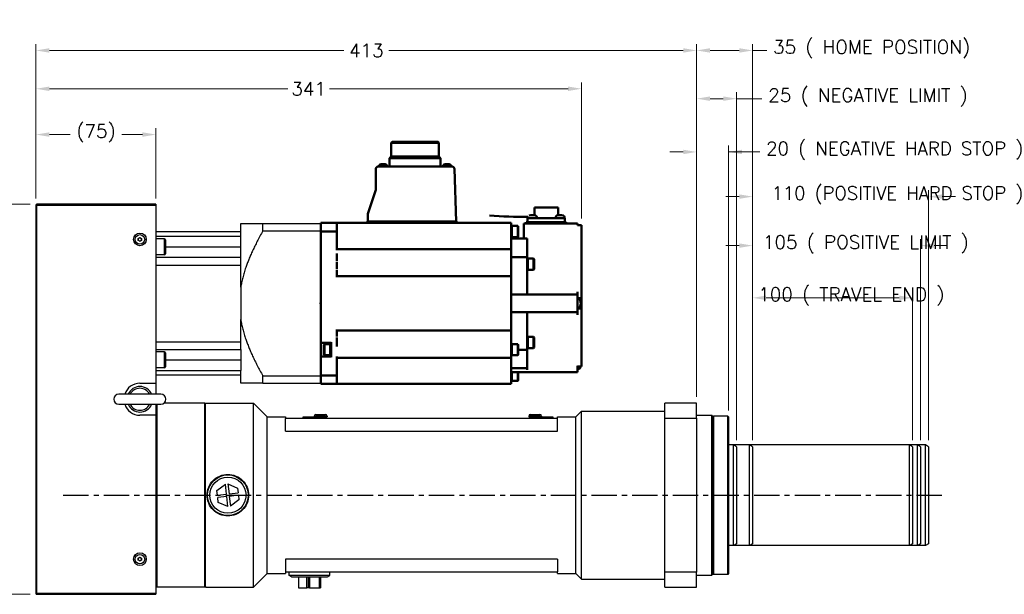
# Model space of a CAD drawing. Extents: x 20593 to 22277, y -7827 to -6639.
# Tile 3 of 19: x 20942 to 21558, y -7462 to -7102. Entities that reach past the tile are written whole.
import ezdxf

# ---------------------------------------------------------------- set-up
doc = ezdxf.new("R2010")
doc.units = 0
doc.header["$LTSCALE"] = 25.4
doc.linetypes.add('CENTER', pattern=[2, 1.25, -0.25, 0.25, -0.25])
doc.layers.get('0').update_dxf_attribs({"linetype": 'CONTINUOUS'})
doc.layers.get('Defpoints').update_dxf_attribs({"linetype": 'CONTINUOUS'})
for name, color, linetype, lineweight in [('2d ConnectionPoints', 7, 'CONTINUOUS', 50), ('AM_0', 7, 'CONTINUOUS', 50), ('ATA-DIM', 252, 'CONTINUOUS', 25)]:
    doc.layers.add(name, color=color, linetype=linetype, lineweight=lineweight)
doc.layers.add('ATA-CENTER', color=133, linetype='CENTER')
doc.layers.add('ATA-TEXT', color=7, linetype='CONTINUOUS')
doc.styles.get("Standard").update_dxf_attribs({"font": 'simplex.shx'})
doc.styles.add('주 문자 (ISO)', font='arial.ttf')
doc.dimstyles.new('ata_A1', dxfattribs={"dimtxt": 4.2, "dimasz": 4.2, "dimexe": 2, "dimexo": 2, "dimgap": 2, "dimtad": 0, "dimtih": 1, "dimtoh": 1, "dimdec": 6, "dimdsep": 46, "dimtxsty": 'Standard', "dimcen": 0, "dimclrd": 252, "dimclre": 252, "dimclrt": 4, "dimadec": 6, "dimazin": 2, "dimtfac": 1, "dimtdec": 6, "dimtofl": 0, "dimtmove": 0, "dimatfit": 3, "dimfxl": 0, "dimtolj": 1, "dimtzin": 0, "dimlwd": 0, "dimlwe": 0, "dimarcsym": 0})

# ---------------------------------------------------------------- blocks, each defined once
blk = doc.blocks.new('*D10868')
at = {"layer": 'ATA-DIM', "color": 252, "lineweight": 0}
for p, q in [((21392.22, -7243.43), (21383.82, -7243.43)), ((21400.62, -7365.21), (21400.62, -7239.43)), ((21505.62, -7365.21), (21505.62, -7239.43)), ((21514.02, -7243.43), (21522.42, -7243.43))]:
    blk.add_line(p, q, dxfattribs=at)
at = {"layer": 'ATA-DIM', "color": 252}
for points in [[(21392.22, -7244.83), (21392.22, -7242.03), (21400.62, -7243.43)], [(21514.02, -7242.03), (21514.02, -7244.83), (21505.62, -7243.43)]]:
    blk.add_solid(points, dxfattribs=at)
at = {"layer": 'Defpoints', "color": 0}
for p in [(21505.62, -7243.43), (21400.62, -7369.21), (21505.62, -7369.21)]:
    blk.add_point(p, dxfattribs=at)
at = {"layer": 'ATA-DIM', "color": 4, "ltscale": 0.2, "insert": (21407.07, -7237.04), "char_height": 8.4, "attachment_point": 1}
blk.add_mtext('\\A1;105 ( POSITIVE LIMIT )', dxfattribs=at)
blk = doc.blocks.new('*D10866')
at = {"layer": 'ATA-DIM', "color": 252, "lineweight": 0}
for p, q in [((21400.62, -7365.21), (21400.62, -7208.78)), ((21510.62, -7365.21), (21510.62, -7208.78)), ((21392.22, -7212.78), (21383.82, -7212.78)), ((21519.02, -7212.78), (21527.42, -7212.78))]:
    blk.add_line(p, q, dxfattribs=at)
at = {"layer": 'ATA-DIM', "color": 252}
for points in [[(21392.22, -7214.18), (21392.22, -7211.38), (21400.62, -7212.78)], [(21519.02, -7211.38), (21519.02, -7214.18), (21510.62, -7212.78)]]:
    blk.add_solid(points, dxfattribs=at)
at = {"layer": 'Defpoints', "color": 0}
for p in [(21510.62, -7212.78), (21400.62, -7369.21), (21510.62, -7369.21)]:
    blk.add_point(p, dxfattribs=at)
at = {"layer": 'ATA-DIM', "color": 4, "ltscale": 0.2, "insert": (21412.44, -7206.39), "char_height": 8.4, "attachment_point": 1}
blk.add_mtext('\\A1;110 (POSITIVE HARD STOP )', dxfattribs=at)
blk = doc.blocks.new('*D10865')
at = {"layer": 'ATA-DIM', "color": 252, "lineweight": 0}
for p, q in [((21400.62, -7365.21), (21400.62, -7272.08)), ((21500.62, -7365.21), (21500.62, -7272.08)), ((21409.02, -7276.08), (21492.22, -7276.08))]:
    blk.add_line(p, q, dxfattribs=at)
at = {"layer": 'ATA-DIM', "color": 252}
for points in [[(21409.02, -7274.68), (21409.02, -7277.48), (21400.62, -7276.08)], [(21492.22, -7277.48), (21492.22, -7274.68), (21500.62, -7276.08)]]:
    blk.add_solid(points, dxfattribs=at)
at = {"layer": 'Defpoints', "color": 0}
for p in [(21500.62, -7276.08), (21400.62, -7369.21), (21500.62, -7369.21)]:
    blk.add_point(p, dxfattribs=at)
at = {"layer": 'ATA-DIM', "color": 4, "ltscale": 0.2, "insert": (21386.86, -7269.69), "char_height": 8.4, "attachment_point": 1}
blk.add_mtext('\\A1;   100 ( TRAVEL END )', dxfattribs=at)
blk = doc.blocks.new('*D10862')
at = {"layer": 'ATA-DIM', "color": 252, "lineweight": 0}
for p, q in [((21365.62, -7338.05), (21365.62, -7180.83)), ((21385.62, -7346.55), (21385.62, -7180.83)), ((21357.22, -7184.83), (21348.82, -7184.83)), ((21385.62, -7184.83), (21405.02, -7184.83)), ((21394.02, -7184.83), (21402.42, -7184.83))]:
    blk.add_line(p, q, dxfattribs=at)
at = {"layer": 'ATA-DIM', "color": 252}
for points in [[(21357.22, -7186.23), (21357.22, -7183.43), (21365.62, -7184.83)], [(21394.02, -7183.43), (21394.02, -7186.23), (21385.62, -7184.83)]]:
    blk.add_solid(points, dxfattribs=at)
at = {"layer": 'Defpoints', "color": 0}
for p in [(21385.62, -7184.83), (21365.62, -7342.05), (21385.62, -7350.55)]:
    blk.add_point(p, dxfattribs=at)
at = {"layer": 'ATA-DIM', "color": 4, "ltscale": 0.2, "insert": (21409.02, -7178.45), "char_height": 8.4, "attachment_point": 1}
blk.add_mtext('\\A1;20 ( NEGATIVE HARD STOP )', dxfattribs=at)
blk = doc.blocks.new('*D10867')
at = {"layer": 'ATA-DIM', "color": 252, "lineweight": 0}
for p, q in [((20949.12, -7217.55), (20881.12, -7217.55)), ((20885.12, -7225.95), (20885.12, -7329.17)), ((20885.12, -7453.15), (20885.12, -7349.94)), ((20949.12, -7461.55), (20881.12, -7461.55))]:
    blk.add_line(p, q, dxfattribs=at)
at = {"layer": 'ATA-DIM', "color": 252}
for points in [[(20886.52, -7225.95), (20883.72, -7225.95), (20885.12, -7217.55)], [(20883.72, -7453.15), (20886.52, -7453.15), (20885.12, -7461.55)]]:
    blk.add_solid(points, dxfattribs=at)
at = {"layer": 'Defpoints', "color": 0}
for p in [(20953.12, -7217.55), (20885.12, -7461.55), (20953.12, -7461.55)]:
    blk.add_point(p, dxfattribs=at)
at = {"layer": 'ATA-DIM', "color": 4, "ltscale": 0.2, "insert": (20868.95, -7333.17), "char_height": 8.4, "attachment_point": 1}
blk.add_mtext('\\A1;(244)', dxfattribs=at)
blk = doc.blocks.new('*D10887')
at = {"layer": 'ATA-DIM', "color": 252, "lineweight": 0}
for p, q in [((20952.62, -7214.05), (20952.62, -7117.33)), ((21365.62, -7338.05), (21365.62, -7117.33)), ((20961.02, -7121.33), (21145.13, -7121.33)), ((21357.22, -7121.33), (21173.12, -7121.33))]:
    blk.add_line(p, q, dxfattribs=at)
at = {"layer": 'ATA-DIM', "color": 252}
for points in [[(20961.02, -7119.93), (20961.02, -7122.73), (20952.62, -7121.33)], [(21357.22, -7122.73), (21357.22, -7119.93), (21365.62, -7121.33)]]:
    blk.add_solid(points, dxfattribs=at)
at = {"layer": 'Defpoints', "color": 0}
for p in [(21365.62, -7121.33), (20952.62, -7218.05), (21365.62, -7342.05)]:
    blk.add_point(p, dxfattribs=at)
at = {"layer": 'ATA-DIM', "color": 4, "ltscale": 0.2, "insert": (21159.12, -7121.33), "char_height": 8.4, "attachment_point": 5}
blk.add_mtext('\\A1;413', dxfattribs=at)
blk = doc.blocks.new('*D10882')
at = {"layer": 'ATA-DIM', "color": 252, "lineweight": 0}
for p, q in [((20952.62, -7214.05), (20952.62, -7141.31)), ((21293.62, -7226.55), (21293.62, -7141.31)), ((20961.02, -7145.31), (21110.14, -7145.31)), ((21285.22, -7145.31), (21136.11, -7145.31))]:
    blk.add_line(p, q, dxfattribs=at)
at = {"layer": 'ATA-DIM', "color": 252}
for points in [[(20961.02, -7143.91), (20961.02, -7146.71), (20952.62, -7145.31)], [(21285.22, -7146.71), (21285.22, -7143.91), (21293.62, -7145.31)]]:
    blk.add_solid(points, dxfattribs=at)
at = {"layer": 'Defpoints', "color": 0}
for p in [(21293.62, -7145.31), (20952.62, -7218.05), (21293.62, -7230.55)]:
    blk.add_point(p, dxfattribs=at)
at = {"layer": 'ATA-DIM', "color": 4, "ltscale": 0.2, "insert": (21123.12, -7145.31), "char_height": 8.4, "attachment_point": 5}
blk.add_mtext('\\A1;341', dxfattribs=at)
blk = doc.blocks.new('*D10864')
at = {"layer": 'ATA-DIM', "color": 252, "lineweight": 0}
for p, q in [((21365.62, -7338.05), (21365.62, -7117.33)), ((21400.62, -7365.21), (21400.62, -7117.33)), ((21374.02, -7121.33), (21392.22, -7121.33)), ((21400.62, -7121.33), (21409.39, -7121.33))]:
    blk.add_line(p, q, dxfattribs=at)
at = {"layer": 'ATA-DIM', "color": 252}
for points in [[(21374.02, -7119.93), (21374.02, -7122.73), (21365.62, -7121.33)], [(21392.22, -7122.73), (21392.22, -7119.93), (21400.62, -7121.33)]]:
    blk.add_solid(points, dxfattribs=at)
at = {"layer": 'Defpoints', "color": 0}
for p in [(21400.62, -7121.33), (21365.62, -7342.05), (21400.62, -7369.21)]:
    blk.add_point(p, dxfattribs=at)
at = {"layer": 'ATA-DIM', "color": 4, "ltscale": 0.2, "insert": (21413.39, -7114.94), "char_height": 8.4, "attachment_point": 1}
blk.add_mtext('\\A1;35 ( HOME POSITION)', dxfattribs=at)
blk = doc.blocks.new('*D10863')
at = {"layer": 'ATA-DIM', "color": 252, "lineweight": 0}
for p, q in [((21365.62, -7338.05), (21365.62, -7147.51)), ((21390.62, -7365.21), (21390.62, -7147.51)), ((21374.02, -7151.51), (21382.22, -7151.51)), ((21390.62, -7151.51), (21406.38, -7151.51))]:
    blk.add_line(p, q, dxfattribs=at)
at = {"layer": 'ATA-DIM', "color": 252}
for points in [[(21374.02, -7150.11), (21374.02, -7152.91), (21365.62, -7151.51)], [(21382.22, -7152.91), (21382.22, -7150.11), (21390.62, -7151.51)]]:
    blk.add_solid(points, dxfattribs=at)
at = {"layer": 'Defpoints', "color": 0}
for p in [(21390.62, -7151.51), (21365.62, -7342.05), (21390.62, -7369.21)]:
    blk.add_point(p, dxfattribs=at)
at = {"layer": 'ATA-DIM', "color": 4, "ltscale": 0.2, "insert": (21410.38, -7145.13), "char_height": 8.4, "attachment_point": 1}
blk.add_mtext('\\A1;25 ( NEGATIVE LIMIT )', dxfattribs=at)
blk = doc.blocks.new('*D10860')
at = {"layer": 'ATA-DIM', "color": 252, "lineweight": 0}
for p, q in [((20952.62, -7214.05), (20952.62, -7169.95)), ((20961.02, -7173.95), (20973.94, -7173.95)), ((21019.22, -7173.95), (21006.3, -7173.95)), ((21027.62, -7214.05), (21027.62, -7169.95))]:
    blk.add_line(p, q, dxfattribs=at)
at = {"layer": 'ATA-DIM', "color": 252}
for points in [[(20961.02, -7172.55), (20961.02, -7175.35), (20952.62, -7173.95)], [(21019.22, -7175.35), (21019.22, -7172.55), (21027.62, -7173.95)]]:
    blk.add_solid(points, dxfattribs=at)
at = {"layer": 'Defpoints', "color": 0}
for p in [(21027.62, -7173.95), (20952.62, -7218.05), (21027.62, -7218.05)]:
    blk.add_point(p, dxfattribs=at)
at = {"layer": 'ATA-DIM', "color": 4, "ltscale": 0.2, "insert": (20977.94, -7167.56), "char_height": 8.4, "attachment_point": 1}
blk.add_mtext('\\A1;(75)', dxfattribs=at)

msp = doc.modelspace()

# ---------------------------------------------------------------- linework, layer by layer
for p, q in [((20952.624403, -7218.0545653), (20952.624403, -7461.0545653)), ((20953.124403, -7218.0545653), (20952.624403, -7218.0545653)), ((20953.124403, -7217.5545653), (20953.124403, -7218.0545653)), ((21027.624403, -7217.5545653), (20953.124403, -7217.5545653)), ((20953.124403, -7461.0545653), (20953.124403, -7218.0545653)), ((20953.124403, -7218.0545653), (21027.624403, -7218.0545653)), ((21027.624403, -7217.5545653), (21027.624403, -7218.0545653)), ((21027.624403, -7218.0545653), (21027.624403, -7329.5545653)), ((21080.624403, -7234.5545653), (21080.624403, -7229.5545653)), ((21080.624403, -7229.5545653), (21094.4695469, -7229.5545653)), ((21094.4695469, -7229.5545653), (21130.624403, -7229.5545653)), ((21094.4695469, -7234.2086725), (21094.4695469, -7229.5545653)), ((21130.624403, -7229.5545653), (21130.624403, -7234.2086725)), ((21130.624403, -7234.2086725), (21130.624403, -7229.5545653)), ((21027.624403, -7234.5545653), (21080.624403, -7234.5545653)), ((21080.624403, -7237.5023481), (21080.624403, -7234.5545653)), ((21094.4695469, -7234.2086725), (21130.624403, -7234.2086725)), ((21130.624403, -7245.8045653), (21130.624403, -7234.2086725)), ((21130.624403, -7234.2086725), (21130.624403, -7324.9004582)), ((21016.624403, -7238.977215), (21017.624403, -7238.3998648)), ((21016.624403, -7240.1319156), (21016.624403, -7238.977215)), ((21017.624403, -7240.7092659), (21016.624403, -7240.1319156)), ((21017.624403, -7238.3998648), (21018.624403, -7238.977215)), ((21018.624403, -7240.1319156), (21017.624403, -7240.7092659)), ((21018.624403, -7238.977215), (21018.624403, -7240.1319156)), ((21027.624403, -7237.5023481), (21080.624403, -7237.5023481)), ((21033.024403, -7239.1992263), (21027.624403, -7239.1992263)), ((21033.024403, -7249.1992263), (21033.024403, -7239.1992263)), ((21033.624403, -7239.7992263), (21033.624403, -7248.5992263)), ((21080.624403, -7250.6995653), (21080.624403, -7237.5023481)), ((21033.024403, -7249.1992263), (21027.624403, -7249.1992263)), ((21033.624403, -7244.1995653), (21080.624403, -7244.1995653)), ((21027.624403, -7250.6995653), (21080.624403, -7250.6995653)), ((21027.624403, -7255.5545653), (21080.624403, -7255.5545653)), ((21080.624403, -7255.5545653), (21080.624403, -7250.6995653)), ((21080.624403, -7269.5046897), (21080.624403, -7255.5545653)), ((21130.624403, -7324.9004582), (21130.624403, -7255.3045653)), ((21080.624403, -7269.5046897), (21080.624403, -7289.6044409)), ((21080.624403, -7303.5545653), (21080.624403, -7289.6044409)), ((21027.624403, -7303.5545653), (21080.624403, -7303.5545653)), ((21080.624403, -7308.4095653), (21080.624403, -7303.5545653)), ((21027.624403, -7308.4095653), (21080.624403, -7308.4095653)), ((21033.024403, -7309.9099044), (21027.624403, -7309.9099044)), ((21033.024403, -7319.9099044), (21033.024403, -7309.9099044)), ((21033.624403, -7310.5099044), (21033.624403, -7319.3099044)), ((21080.624403, -7308.4095653), (21080.624403, -7321.6067826)), ((21033.624403, -7314.9095653), (21080.624403, -7314.9095653)), ((21033.024403, -7319.9099044), (21027.624403, -7319.9099044)), ((21027.624403, -7321.6067826), (21080.624403, -7321.6067826)), ((21080.624403, -7324.5545653), (21080.624403, -7321.6067826)), ((21017.624403, -7329.5545653), (21027.624403, -7329.5545653)), ((21080.624403, -7324.5545653), (21027.624403, -7324.5545653)), ((21027.624403, -7329.5545653), (21027.624403, -7336.4045653)), ((21080.624403, -7329.5545653), (21080.624403, -7324.5545653)), ((21094.4695469, -7329.5545653), (21080.624403, -7329.5545653)), ((21094.4695469, -7324.9004582), (21130.624403, -7324.9004582)), ((21094.4695469, -7329.5545653), (21094.4695469, -7324.9004582)), ((21094.4695469, -7329.5545653), (21130.624403, -7329.5545653)), ((21130.624403, -7324.9004582), (21130.624403, -7329.5545653)), ((21130.624403, -7329.5545653), (21130.624403, -7324.9004582)), ((21030.774403, -7336.4045653), (21004.474403, -7336.4045653)), ((21004.474403, -7342.7045653), (21030.774403, -7342.7045653)), ((21027.624403, -7342.7045653), (21027.624403, -7349.5545653)), ((21028.124403, -7342.7045653), (21028.124403, -7457.0545653)), ((21058.124403, -7342.0545653), (21032.6907798, -7342.0545653)), ((21058.624403, -7342.5545653), (21058.124403, -7342.0545653)), ((21058.124403, -7457.0545653), (21058.124403, -7342.0545653)), ((21058.624403, -7342.0545653), (21088.624403, -7342.0545653)), ((21058.624403, -7457.0545653), (21058.624403, -7342.0545653)), ((21097.124403, -7350.5545653), (21088.624403, -7342.0545653)), ((21088.624403, -7457.0545653), (21088.624403, -7342.0545653)), ((21290.124403, -7350.5545653), (21293.624403, -7347.0545653)), ((21293.624403, -7347.0545653), (21345.624403, -7347.0545653)), ((21293.624403, -7452.0545653), (21293.624403, -7347.0545653)), ((21365.624403, -7342.0545653), (21345.624403, -7342.0545653)), ((21345.624403, -7351.4011646), (21345.624403, -7342.0545653)), ((21365.624403, -7351.4011646), (21365.624403, -7342.0545653)), ((21027.624403, -7349.5545653), (21017.624403, -7349.5545653)), ((21027.624403, -7349.5545653), (21027.624403, -7461.0545653)), ((21097.124403, -7350.5545653), (21108.624403, -7350.5545653)), ((21097.124403, -7448.5545653), (21097.124403, -7350.5545653)), ((21108.624403, -7350.5545653), (21108.624403, -7351.5545653)), ((21108.624403, -7359.5545653), (21108.624403, -7351.5545653)), ((21278.624403, -7351.5545653), (21108.624403, -7351.5545653)), ((21119.624403, -7350.4545653), (21119.824403, -7350.4545653)), ((21119.624403, -7350.9545653), (21119.624403, -7350.4545653)), ((21119.624403, -7350.9545653), (21119.824403, -7350.9545653)), ((21119.624403, -7351.5545653), (21119.624403, -7350.9545653)), ((21119.824403, -7350.4545653), (21127.424403, -7350.4545653)), ((21119.824403, -7350.4545653), (21119.824403, -7351.5545653)), ((21119.839403, -7350.4645653), (21127.409403, -7350.4645653)), ((21119.839403, -7350.4645653), (21119.839403, -7351.4645653)), ((21119.839403, -7351.4645653), (21127.409403, -7351.4645653)), ((21119.839403, -7351.5545653), (21119.839403, -7351.4645653)), ((21126.624403, -7350.0545653), (21126.624403, -7350.4545653)), ((21134.624403, -7350.0545653), (21126.624403, -7350.0545653)), ((21127.409403, -7351.4645653), (21127.409403, -7350.4645653)), ((21127.409403, -7351.4645653), (21127.409403, -7351.5545653)), ((21127.424403, -7351.5545653), (21127.424403, -7350.4545653)), ((21127.424403, -7350.4545653), (21127.624403, -7350.4545653)), ((21127.424403, -7350.9545653), (21127.624403, -7350.9545653)), ((21127.624403, -7349.0545653), (21133.624403, -7349.0545653)), ((21127.624403, -7350.4545653), (21127.624403, -7350.9545653)), ((21127.624403, -7350.5545653), (21134.624403, -7350.5545653)), ((21127.624403, -7350.9545653), (21127.624403, -7351.5545653)), ((21128.624403, -7350.7545653), (21128.624403, -7351.5545653)), ((21128.624403, -7350.7545653), (21132.624403, -7350.7545653)), ((21132.624403, -7350.7545653), (21132.624403, -7351.5545653)), ((21134.624403, -7350.0545653), (21134.624403, -7350.5545653)), ((21260.624403, -7350.0545653), (21260.624403, -7350.5545653)), ((21268.624403, -7350.0545653), (21260.624403, -7350.0545653)), ((21260.624403, -7350.5545653), (21267.624403, -7350.5545653)), ((21261.624403, -7349.0545653), (21267.624403, -7349.0545653)), ((21262.624403, -7350.7545653), (21262.624403, -7351.5545653)), ((21262.624403, -7350.7545653), (21266.624403, -7350.7545653)), ((21266.624403, -7350.7545653), (21266.624403, -7351.5545653)), ((21267.624403, -7350.4545653), (21267.824403, -7350.4545653)), ((21267.624403, -7350.9545653), (21267.624403, -7350.4545653)), ((21267.624403, -7350.9545653), (21267.824403, -7350.9545653)), ((21267.624403, -7351.5545653), (21267.624403, -7350.9545653)), ((21267.824403, -7350.4545653), (21275.424403, -7350.4545653)), ((21267.824403, -7350.4545653), (21267.824403, -7351.5545653)), ((21267.839403, -7350.4645653), (21275.409403, -7350.4645653)), ((21267.839403, -7350.4645653), (21267.839403, -7351.4645653)), ((21267.839403, -7351.4645653), (21275.409403, -7351.4645653)), ((21267.839403, -7351.5545653), (21267.839403, -7351.4645653)), ((21268.624403, -7350.0545653), (21268.624403, -7350.4545653)), ((21275.409403, -7351.4645653), (21275.409403, -7350.4645653)), ((21275.409403, -7351.4645653), (21275.409403, -7351.5545653)), ((21275.424403, -7351.5545653), (21275.424403, -7350.4545653)), ((21275.424403, -7350.4545653), (21275.624403, -7350.4545653)), ((21275.424403, -7350.9545653), (21275.624403, -7350.9545653)), ((21275.624403, -7350.4545653), (21275.624403, -7350.9545653)), ((21275.624403, -7350.9545653), (21275.624403, -7351.5545653)), ((21278.624403, -7350.5545653), (21290.124403, -7350.5545653)), ((21278.624403, -7351.5545653), (21278.624403, -7350.5545653)), ((21278.624403, -7359.5545653), (21278.624403, -7351.5545653)), ((21290.124403, -7448.5545653), (21290.124403, -7350.5545653)), ((21345.624403, -7351.4011646), (21365.624403, -7351.4011646)), ((21345.624403, -7447.707966), (21345.624403, -7351.4011646)), ((21365.624403, -7349.5545653), (21375.124403, -7349.5545653)), ((21365.624403, -7351.4011646), (21365.624403, -7447.707966)), ((21375.624403, -7350.0545653), (21375.124403, -7349.5545653)), ((21375.124403, -7449.5545653), (21375.124403, -7349.5545653)), ((21375.624403, -7350.5545653), (21376.124403, -7350.0545653)), ((21375.624403, -7350.0545653), (21375.624403, -7449.0545653)), ((21385.124403, -7350.0545653), (21376.124403, -7350.0545653)), ((21376.124403, -7350.0545653), (21376.124403, -7449.0545653)), ((21385.624403, -7350.5545653), (21385.124403, -7350.0545653)), ((21385.124403, -7449.0545653), (21385.124403, -7350.0545653)), ((21385.624403, -7350.5545653), (21385.624403, -7448.5545653)), ((21108.624403, -7359.5545653), (21278.624403, -7359.5545653)), ((21398.624403, -7368.0545653), (21385.624403, -7368.0545653)), ((21400.624403, -7369.2092659), (21398.624403, -7368.0545653)), ((21398.624403, -7431.0545653), (21398.624403, -7368.0545653)), ((21400.624403, -7369.2092659), (21400.624403, -7429.8998648)), ((21065.7405599, -7396.5635724), (21071.030333, -7392.6471581)), ((21066.0756078, -7399.4972788), (21065.7405599, -7396.5635724)), ((21071.7387947, -7398.8505071), (21071.030333, -7392.6471581)), ((21072.6199995, -7392.4656081), (21078.6566003, -7395.0884789)), ((21072.6199995, -7392.4656081), (21073.3284612, -7398.6689571)), ((21078.6566003, -7395.0884789), (21078.9916482, -7398.0221853)), ((21066.0756078, -7399.4972788), (21071.7387947, -7398.8505071)), ((21071.9203447, -7400.4401736), (21066.2571578, -7401.0869453)), ((21066.5922056, -7404.0206518), (21066.2571578, -7401.0869453)), ((21072.6288064, -7406.6435225), (21071.9203447, -7400.4401736)), ((21073.3284612, -7398.6689571), (21078.9916482, -7398.0221853)), ((21079.1731981, -7399.6118518), (21073.5100112, -7400.2586236)), ((21073.5100112, -7400.2586236), (21074.2184729, -7406.4619725)), ((21079.508246, -7402.5455582), (21074.2184729, -7406.4619725)), ((21079.1731981, -7399.6118518), (21079.508246, -7402.5455582)), ((21072.6288064, -7406.6435225), (21066.5922056, -7404.0206518)), ((21398.624403, -7431.0545653), (21385.624403, -7431.0545653)), ((21400.624403, -7429.8998648), (21398.624403, -7431.0545653)), ((21016.624403, -7438.977215), (21017.624403, -7438.3998648)), ((21016.624403, -7440.1319156), (21016.624403, -7438.977215)), ((21017.624403, -7440.7092659), (21016.624403, -7440.1319156)), ((21017.624403, -7438.3998648), (21018.624403, -7438.977215)), ((21018.624403, -7440.1319156), (21017.624403, -7440.7092659)), ((21018.624403, -7438.977215), (21018.624403, -7440.1319156)), ((21108.624403, -7439.5545653), (21108.624403, -7447.5545653)), ((21278.624403, -7439.5545653), (21108.624403, -7439.5545653)), ((21278.624403, -7439.5545653), (21278.624403, -7447.5545653)), ((21097.124403, -7448.5545653), (21088.624403, -7457.0545653)), ((21097.124403, -7448.5545653), (21108.624403, -7448.5545653)), ((21108.624403, -7447.5545653), (21108.624403, -7448.5545653)), ((21108.624403, -7447.5545653), (21278.624403, -7447.5545653)), ((21110.924403, -7449.7608178), (21110.924403, -7447.5545653)), ((21112.2992139, -7450.5545653), (21110.924403, -7449.7608178)), ((21136.324403, -7449.7608178), (21110.924403, -7449.7608178)), ((21112.2992139, -7450.5545653), (21134.949592, -7450.5545653)), ((21116.7405599, -7450.5545653), (21116.7405599, -7457.5545653)), ((21122.030333, -7457.5545653), (21122.030333, -7450.5545653)), ((21122.7387947, -7450.5545653), (21122.7387947, -7457.5545653)), ((21122.9203447, -7457.5545653), (21122.9203447, -7450.5545653)), ((21123.6199995, -7450.5545653), (21123.6199995, -7457.5545653)), ((21129.6566003, -7450.5545653), (21129.6566003, -7457.5545653)), ((21129.9916482, -7457.5545653), (21129.9916482, -7450.5545653)), ((21130.1731981, -7450.5545653), (21130.1731981, -7457.5545653)), ((21130.508246, -7450.5545653), (21130.508246, -7457.5545653)), ((21134.949592, -7450.5545653), (21136.324403, -7449.7608178)), ((21136.324403, -7449.7608178), (21136.324403, -7447.5545653)), ((21278.624403, -7448.5545653), (21278.624403, -7447.5545653)), ((21278.624403, -7448.5545653), (21290.124403, -7448.5545653)), ((21290.124403, -7448.5545653), (21293.624403, -7452.0545653)), ((21293.624403, -7452.0545653), (21345.624403, -7452.0545653)), ((21365.624403, -7447.707966), (21345.624403, -7447.707966)), ((21345.624403, -7457.0545653), (21345.624403, -7447.707966)), ((21365.624403, -7457.0545653), (21365.624403, -7447.707966)), ((21365.624403, -7449.5545653), (21375.124403, -7449.5545653)), ((21375.624403, -7449.0545653), (21375.124403, -7449.5545653)), ((21375.624403, -7448.5545653), (21376.124403, -7449.0545653)), ((21385.124403, -7449.0545653), (21376.124403, -7449.0545653)), ((21385.624403, -7448.5545653), (21385.124403, -7449.0545653)), ((21027.624403, -7456.5545653), (21028.124403, -7457.0545653)), ((21058.124403, -7457.0545653), (21028.124403, -7457.0545653)), ((21058.624403, -7456.5545653), (21058.124403, -7457.0545653)), ((21058.624403, -7457.0545653), (21088.624403, -7457.0545653)), ((21116.7405599, -7457.5545653), (21122.030333, -7457.5545653)), ((21122.7387947, -7457.5545653), (21122.030333, -7457.5545653)), ((21122.9203447, -7457.5545653), (21122.7387947, -7457.5545653)), ((21123.6199995, -7457.5545653), (21122.9203447, -7457.5545653)), ((21123.6199995, -7457.5545653), (21129.6566003, -7457.5545653)), ((21129.6566003, -7457.5545653), (21129.9916482, -7457.5545653)), ((21130.1731981, -7457.5545653), (21129.9916482, -7457.5545653)), ((21130.1731981, -7457.5545653), (21130.508246, -7457.5545653)), ((21345.624403, -7457.0545653), (21365.624403, -7457.0545653)), ((20952.624403, -7461.0545653), (20953.124403, -7461.0545653)), ((20953.124403, -7461.0545653), (20953.124403, -7461.5545653)), ((21027.624403, -7461.0545653), (20953.124403, -7461.0545653)), ((20953.124403, -7461.5545653), (21027.624403, -7461.5545653)), ((21027.624403, -7461.0545653), (21027.624403, -7461.5545653))]:
    msp.add_line(p, q)
at = {"color": 7, "linetype": 'Continuous'}
msp.add_line((21130.624403, -7229.5545653), (21130.624403, -7329.5545653), dxfattribs=at)
at = {"color": 251}
for p, q in [((21498.624403, -7368.0545653), (21385.624403, -7368.0545653)), ((21498.624403, -7368.0545653), (21385.624403, -7368.0545653)), ((21390.624403, -7369.2092659), (21388.624403, -7368.0545653)), ((21388.624403, -7431.0545653), (21388.624403, -7368.0545653)), ((21390.624403, -7369.2092659), (21390.624403, -7429.8998648)), ((21508.624403, -7368.0545653), (21435.624403, -7368.0545653)), ((21500.624403, -7369.2092659), (21498.624403, -7368.0545653)), ((21498.624403, -7431.0545653), (21498.624403, -7368.0545653)), ((21500.624403, -7369.2092659), (21500.624403, -7429.8998648)), ((21505.624403, -7369.2092659), (21503.624403, -7368.0545653)), ((21503.624403, -7431.0545653), (21503.624403, -7368.0545653)), ((21505.624403, -7369.2092659), (21505.624403, -7429.8998648)), ((21510.624403, -7369.2092659), (21508.624403, -7368.0545653)), ((21508.624403, -7431.0545653), (21508.624403, -7368.0545653)), ((21510.624403, -7369.2092659), (21510.624403, -7429.8998648)), ((21498.624403, -7431.0545653), (21385.624403, -7431.0545653)), ((21498.624403, -7431.0545653), (21385.624403, -7431.0545653)), ((21390.624403, -7429.8998648), (21388.624403, -7431.0545653)), ((21508.624403, -7431.0545653), (21435.624403, -7431.0545653)), ((21500.624403, -7429.8998648), (21498.624403, -7431.0545653)), ((21505.624403, -7429.8998648), (21503.624403, -7431.0545653)), ((21510.624403, -7429.8998648), (21508.624403, -7431.0545653))]:
    msp.add_line(p, q, dxfattribs=at)
for centre, radius in [((21017.624403, -7239.5545653), 4), ((21017.624403, -7239.5545653), 3), ((21072.624403, -7399.5545653), 12.7), ((21072.624403, -7399.5545653), 11.325189), ((21017.624403, -7439.5545653), 4), ((21017.624403, -7439.5545653), 3)]:
    msp.add_circle(centre, radius)
for centre, radius, start, end in [((20953.124403, -7218.0545653), 0.5, 90, 180), ((21017.624403, -7239.5545653), 1, 120, 180), ((21017.624403, -7239.5545653), 1, 180, 240), ((21017.624403, -7239.5545653), 1, 60, 120), ((21017.624403, -7239.5545653), 1, 240, 300), ((21017.624403, -7239.5545653), 1, 0, 60), ((21017.624403, -7239.5545653), 1, 300, 0), ((21033.024403, -7239.7992263), 0.6, 0, 90), ((21033.024403, -7248.5992263), 0.6, 270, 0), ((21033.024403, -7310.5099044), 0.6, 0, 90), ((21033.024403, -7319.3099044), 0.6, 270, 0), ((21017.624403, -7339.5545653), 10, 90, 161.6391862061), ((21017.624403, -7339.5545653), 8, 23.1880375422, 156.8119624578), ((21017.624403, -7339.5545653), 6.88914, 27.2092425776, 152.7907574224), ((21004.474403, -7339.5545653), 3.15, 90, 270), ((21030.774403, -7339.5545653), 3.15, 270, 90), ((21017.624403, -7339.5545653), 10, 198.3608137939, 270), ((21017.624403, -7339.5545653), 8, 203.1880375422, 336.8119624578), ((21017.624403, -7339.5545653), 6.88914, 207.2092425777, 332.7907574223), ((21127.624403, -7350.0545653), 1, 90, 180), ((21128.424403, -7350.7545653), 0.2, 0, 90), ((21132.824403, -7350.7545653), 0.2, 90, 180), ((21133.624403, -7350.0545653), 1, 0, 90), ((21261.624403, -7350.0545653), 1, 90, 180), ((21262.424403, -7350.7545653), 0.2, 0, 90), ((21266.824403, -7350.7545653), 0.2, 90, 180), ((21267.624403, -7350.0545653), 1, 0, 90), ((21017.624403, -7439.5545653), 1, 120, 180), ((21017.624403, -7439.5545653), 1, 180, 240), ((21017.624403, -7439.5545653), 1, 60, 120), ((21017.624403, -7439.5545653), 1, 240, 300), ((21017.624403, -7439.5545653), 1, 0, 60), ((21017.624403, -7439.5545653), 1, 300, 0), ((20953.124403, -7461.0545653), 0.5, 180, 270)]:
    msp.add_arc(centre, radius, start, end)
for points, weights in [([(21094.4695469, -7234.2086725), (21083.1361828, -7254.3139987), (21080.624403, -7269.5046897)], [1.37684624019, 1.55566985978, 1.60177656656]), ([(21080.624403, -7289.6044409), (21083.1361828, -7304.7951319), (21094.4695469, -7324.9004582)], [1.60177656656, 1.55566985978, 1.37684624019])]:
    msp.add_rational_spline(points, weights, degree=2)
for points, knots in [([(21059.624403, -7399.5545653), (21059.624403, -7397.9162182), (21059.9529835, -7396.1724888), (21061.2814614, -7392.9711782), (21062.2810507, -7391.5131412), (21064.5830854, -7389.2111066), (21066.0410775, -7388.2116005), (21069.2422309, -7386.8831832), (21070.9859043, -7386.5545653), (21074.2629016, -7386.5545653), (21076.006575, -7386.8831832), (21079.2077284, -7388.2116005), (21080.6657206, -7389.2111066), (21082.9677552, -7391.5131412), (21083.9673445, -7392.9711782), (21085.2958224, -7396.1724888), (21085.624403, -7397.9162182), (21085.624403, -7399.5545653)], [1.9661074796, 1.9661074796, 1.9661074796, 1.9661074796, 2.4576116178, 2.4576116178, 2.949115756, 2.949115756, 3.4406653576, 3.4406653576, 3.9322149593, 3.9322149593, 4.4237645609, 4.4237645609, 4.9153141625, 4.9153141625, 5.4068183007, 5.4068183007, 5.8983224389, 5.8983224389, 5.8983224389, 5.8983224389]), ([(21085.624403, -7399.5545653), (21085.624403, -7401.1929124), (21085.2958224, -7402.9366418), (21083.9673445, -7406.1379525), (21082.9677552, -7407.5959894), (21080.6657206, -7409.898024), (21079.2077284, -7410.8975301), (21076.006575, -7412.2259475), (21074.2629016, -7412.5545653), (21072.624403, -7412.5545653), (21070.9859043, -7412.5545653), (21069.2422309, -7412.2259475), (21066.0410775, -7410.8975301), (21064.5830854, -7409.898024), (21062.2810507, -7407.5959894), (21061.2814614, -7406.1379525), (21059.9529835, -7402.9366418), (21059.624403, -7401.1929124), (21059.624403, -7399.5545653)], [5.8983224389, 5.8983224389, 5.8983224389, 5.8983224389, 6.3898265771, 6.3898265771, 6.8813307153, 6.8813307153, 7.3728803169, 7.3728803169, 7.8644299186, 7.8644299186, 7.8644299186, 8.3559795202, 8.3559795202, 8.8475291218, 8.8475291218, 9.33903326, 9.33903326, 9.8305373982, 9.8305373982, 9.8305373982, 9.8305373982])]:
    msp.add_open_spline(points, degree=3, knots=knots)
at = {"layer": '2d ConnectionPoints'}
msp.add_point((21130.624403, -7279.5545653), dxfattribs=at)
at = {"layer": 'AM_0'}
for p, q in [((21174.749403, -7179.0545653), (21175.249403, -7178.5545653)), ((21174.749403, -7187.6945653), (21174.749403, -7179.0545653)), ((21174.749403, -7179.0545653), (21204.499403, -7179.0545653)), ((21175.249403, -7178.5545653), (21203.999403, -7178.5545653)), ((21203.999403, -7178.5545653), (21204.499403, -7179.0545653)), ((21204.499403, -7179.0545653), (21204.499403, -7187.6945653)), ((21173.674403, -7188.6945653), (21174.749403, -7187.6945653)), ((21174.749403, -7187.6945653), (21204.499403, -7187.6945653)), ((21204.499403, -7187.6945653), (21205.574403, -7188.6945653)), ((21166.624403, -7193.9545653), (21212.6758698, -7193.9545653)), ((21168.4225091, -7192.5585193), (21170.8262968, -7192.5585193)), ((21173.674403, -7193.9545653), (21173.674403, -7188.6945653)), ((21173.674403, -7188.6945653), (21205.574403, -7188.6945653)), ((21205.574403, -7188.6945653), (21205.574403, -7193.9545653)), ((21208.4225091, -7192.5585193), (21210.8262968, -7192.5585193)), ((21165.124403, -7195.4545653), (21165.1253167, -7195.4022161)), ((21165.124403, -7208.4545653), (21165.124403, -7195.4545653)), ((21214.174956, -7195.4022161), (21215.3221854, -7228.2545653)), ((21160.124403, -7223.4545653), (21165.124403, -7208.4545653)), ((21160.124403, -7228.2545653), (21160.124403, -7223.4545653)), ((21264.224403, -7219.5545653), (21279.024403, -7219.5545653)), ((21264.224403, -7224.4634769), (21264.224403, -7219.5545653)), ((21279.024403, -7219.5545653), (21279.024403, -7224.4634769)), ((21130.624403, -7229.2545653), (21130.624403, -7329.8545653)), ((21130.624403, -7229.2545653), (21249.624403, -7229.2545653)), ((21140.624403, -7246.2545653), (21140.624403, -7229.2545653)), ((21159.624403, -7229.2545653), (21159.624403, -7228.2545653)), ((21159.624403, -7228.2545653), (21215.624403, -7228.2545653)), ((21215.624403, -7228.2545653), (21215.624403, -7229.2545653)), ((21249.624403, -7229.2545653), (21249.624403, -7329.8545653)), ((21249.624403, -7230.5545653), (21250.124403, -7230.5545653)), ((21250.124403, -7230.5545653), (21250.124403, -7238.5545653)), ((21250.124403, -7231.0545653), (21253.774403, -7231.0545653)), ((21253.774403, -7231.0545653), (21253.774403, -7238.0545653)), ((21253.774403, -7231.0545653), (21254.124403, -7231.4045653)), ((21257.624403, -7239.0545653), (21257.624403, -7229.5545653)), ((21257.624403, -7229.5545653), (21291.124403, -7229.5545653)), ((21259.124403, -7228.8545653), (21284.124403, -7228.8545653)), ((21259.124403, -7229.5545653), (21259.124403, -7228.8545653)), ((21259.924403, -7228.8545653), (21259.924403, -7226.3545653)), ((21259.924403, -7226.3545653), (21283.324403, -7226.3545653)), ((21260.244403, -7226.3545653), (21260.3185276, -7225.5073164)), ((21265.6702783, -7225.5073164), (21265.744403, -7226.3545653)), ((21277.504403, -7226.3545653), (21277.5785276, -7225.5073164)), ((21282.9302783, -7225.5073164), (21283.004403, -7226.3545653)), ((21283.324403, -7226.3545653), (21283.324403, -7228.8545653)), ((21284.124403, -7228.8545653), (21284.124403, -7229.5545653)), ((21291.124403, -7229.5545653), (21291.124403, -7230.5545653)), ((21291.124403, -7230.5545653), (21293.624403, -7230.5545653)), ((21293.624403, -7230.5545653), (21293.624403, -7319.0245538)), ((21140.624403, -7234.5416783), (21130.624403, -7234.5416783)), ((21254.124403, -7231.4045653), (21254.124403, -7237.7045653)), ((21250.124403, -7238.5545653), (21249.624403, -7238.5545653)), ((21249.624403, -7239.0545653), (21259.624403, -7239.0545653)), ((21253.774403, -7238.0545653), (21250.124403, -7238.0545653)), ((21254.124403, -7237.7045653), (21253.774403, -7238.0545653)), ((21259.624403, -7274.0545653), (21259.624403, -7239.0545653)), ((21140.624403, -7245.5545653), (21249.624403, -7245.5545653)), ((21140.624403, -7253.2305475), (21140.624403, -7248.3785832)), ((21140.624403, -7258.2305475), (21140.624403, -7253.8785832)), ((21249.624403, -7250.5545653), (21259.624403, -7250.5545653)), ((21259.624403, -7251.0545653), (21260.124403, -7251.0545653)), ((21260.124403, -7251.0545653), (21260.124403, -7259.0545653)), ((21260.124403, -7251.5545653), (21263.724403, -7251.5545653)), ((21263.724403, -7251.5545653), (21263.724403, -7258.5545653)), ((21263.724403, -7251.5545653), (21264.124403, -7251.9545653)), ((21264.124403, -7251.9545653), (21264.124403, -7258.1545653)), ((21140.624403, -7263.2545653), (21140.624403, -7258.8785832)), ((21260.124403, -7259.0545653), (21259.624403, -7259.0545653)), ((21263.724403, -7258.5545653), (21260.124403, -7258.5545653)), ((21264.124403, -7258.1545653), (21263.724403, -7258.5545653)), ((21140.624403, -7262.5545653), (21249.624403, -7262.5545653)), ((21249.624403, -7274.0545653), (21291.124403, -7274.0545653)), ((21291.124403, -7286.6944213), (21291.124403, -7272.4147094)), ((21291.124403, -7276.3045653), (21293.624403, -7276.3045653)), ((21291.124403, -7276.8045653), (21291.9716518, -7276.87869)), ((21249.624403, -7285.0545653), (21291.124403, -7285.0545653)), ((21259.624403, -7321.0545653), (21259.624403, -7285.0545653)), ((21291.9716518, -7282.2304406), (21291.124403, -7282.3045653)), ((21291.124403, -7282.8045653), (21293.624403, -7282.8045653)), ((21140.624403, -7300.2305475), (21140.624403, -7295.8545653)), ((21140.624403, -7296.5545653), (21249.624403, -7296.5545653)), ((21137.124403, -7304.3045653), (21130.624403, -7304.3045653)), ((21132.624403, -7305.4045653), (21132.974403, -7305.0545653)), ((21132.974403, -7305.0545653), (21132.974403, -7312.0545653)), ((21132.974403, -7305.0545653), (21136.624403, -7305.0545653)), ((21136.624403, -7304.5545653), (21136.624403, -7312.5545653)), ((21136.624403, -7304.5545653), (21137.124403, -7304.5545653)), ((21137.124403, -7313.3045653), (21137.124403, -7303.8045653)), ((21140.624403, -7306.5447106), (21140.624403, -7300.8785832)), ((21249.624403, -7304.5545653), (21250.124403, -7304.5545653)), ((21250.124403, -7304.5545653), (21250.124403, -7312.5545653)), ((21250.124403, -7305.0545653), (21253.774403, -7305.0545653)), ((21253.774403, -7305.0545653), (21253.774403, -7312.0545653)), ((21253.774403, -7305.0545653), (21254.124403, -7305.4045653)), ((21259.624403, -7300.0545653), (21260.124403, -7300.0545653)), ((21260.124403, -7300.0545653), (21260.124403, -7308.0545653)), ((21260.124403, -7300.5545653), (21263.724403, -7300.5545653)), ((21263.724403, -7300.5545653), (21263.724403, -7307.5545653)), ((21263.724403, -7300.5545653), (21264.124403, -7300.9545653)), ((21264.124403, -7300.9545653), (21264.124403, -7307.1545653)), ((21132.624403, -7305.4045653), (21132.624403, -7311.7045653)), ((21254.124403, -7305.4045653), (21254.124403, -7311.7045653)), ((21254.124403, -7308.5545653), (21259.624403, -7308.5545653)), ((21260.124403, -7308.0545653), (21259.624403, -7308.0545653)), ((21263.724403, -7307.5545653), (21260.124403, -7307.5545653)), ((21264.124403, -7307.1545653), (21263.724403, -7307.5545653)), ((21137.124403, -7312.8045653), (21130.624403, -7312.8045653)), ((21132.974403, -7312.0545653), (21132.624403, -7311.7045653)), ((21136.624403, -7312.0545653), (21132.974403, -7312.0545653)), ((21137.124403, -7312.5545653), (21136.624403, -7312.5545653)), ((21140.624403, -7329.8545653), (21140.624403, -7312.8545653)), ((21140.624403, -7313.5545653), (21249.624403, -7313.5545653)), ((21250.124403, -7312.5545653), (21249.624403, -7312.5545653)), ((21253.774403, -7312.0545653), (21250.124403, -7312.0545653)), ((21254.124403, -7311.7045653), (21253.774403, -7312.0545653)), ((21249.624403, -7320.0545653), (21259.624403, -7320.0545653)), ((21249.624403, -7322.5545653), (21291.124403, -7322.5545653)), ((21250.124403, -7322.5545653), (21250.124403, -7328.5545653)), ((21253.774403, -7322.5545653), (21253.774403, -7328.0545653)), ((21254.124403, -7322.5545653), (21254.124403, -7327.7045653)), ((21291.124403, -7322.5545653), (21291.124403, -7318.5564237)), ((21293.624403, -7319.0245538), (21291.124403, -7319.0245538)), ((21291.9716518, -7320.4804406), (21291.124403, -7320.5545653)), ((21140.624403, -7324.5674524), (21130.624403, -7324.5674524)), ((21250.124403, -7328.5545653), (21249.624403, -7328.5545653)), ((21253.774403, -7328.0545653), (21250.124403, -7328.0545653)), ((21254.124403, -7327.7045653), (21253.774403, -7328.0545653)), ((21130.624403, -7329.8545653), (21249.624403, -7329.8545653))]:
    msp.add_line(p, q, dxfattribs=at)
for points in [[(21166.624403, -7193.9545653), (21166.4936694, -7193.9602733), (21166.3639307, -7193.9773537), (21166.2361744, -7194.0056766), (21166.1113727, -7194.0450264), (21165.9904756, -7194.0951036), (21165.874403, -7194.1555272), (21165.7640383, -7194.2258373), (21165.6602216, -7194.3054987), (21165.5637428, -7194.3939051), (21165.4753363, -7194.4903839), (21165.3956749, -7194.5942007), (21165.3253649, -7194.7045653), (21165.2649413, -7194.8206379), (21165.214864, -7194.9415351), (21165.1755142, -7195.0663368), (21165.1471913, -7195.1940931), (21165.1301109, -7195.3238317), (21165.1253167, -7195.4022161)], [(21214.174956, -7195.4022161), (21214.164689, -7195.2717613), (21214.1430912, -7195.1426978), (21214.1103269, -7195.0160078), (21214.0666456, -7194.8926554), (21214.0123796, -7194.7735796), (21213.9479419, -7194.6596864), (21213.8738231, -7194.5518428), (21213.790587, -7194.4508694), (21213.6988673, -7194.3575348), (21213.599362, -7194.2725492), (21213.4928284, -7194.1965595), (21213.3800771, -7194.1301439), (21213.2619665, -7194.073808), (21213.1393953, -7194.0279805), (21213.0132964, -7193.9930102), (21212.8846295, -7193.9691632), (21212.7543737, -7193.956621), (21212.6758698, -7193.9545653)]]:
    msp.add_lwpolyline(points, dxfattribs=at)
for centre, radius, start, end in [((21168.5210179, -7194.0552811), 1.5, 93.7654683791, 176.1500438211), ((21169.624403, -7199.4545653), 7, 80.1133759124, 99.8866240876), ((21170.727788, -7194.0552811), 1.5, 3.8499561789, 86.2345316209), ((21208.5210179, -7194.0552811), 1.5, 93.7654683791, 176.1500438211), ((21209.624403, -7199.4545653), 7, 80.1133759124, 99.8866240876), ((21210.727788, -7194.0552811), 1.5, 3.8499561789, 86.2345316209), ((21263.3577494, -6802.7189537), 422.7992863, 266.2947364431, 269.5881353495), ((21262.994403, -7231.3545653), 7, 73.7429721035, 106.2570278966), ((21264.6740836, -7225.5944722), 1, 5.0000000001, 73.7429721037), ((21278.5747223, -7225.5944722), 1, 106.2570278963, 174.9999999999), ((21280.254403, -7231.3545653), 7, 73.7429721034, 106.2570278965), ((21281.9340836, -7225.5944722), 1, 5.0000000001, 73.7429721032), ((21291.8844961, -7277.8748847), 1, 16.2570278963, 85.0000000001), ((21286.124403, -7279.5545653), 7, 343.7429721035, 16.2570278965), ((21291.8844961, -7281.2342459), 1, 274.9999999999, 343.7429721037), ((21291.8844961, -7319.4842459), 1, 274.9999999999, 343.7429721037), ((21286.124403, -7317.8045653), 7, 343.7429721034, 349.9630022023)]:
    msp.add_arc(centre, radius, start, end, dxfattribs=at)
at = {"layer": 'ATA-CENTER', "ltscale": 0.5}
msp.add_line((20969.6807748, -7399.5545653), (21520.7590504, -7399.5545653), dxfattribs=at)

# ---------------------------------------------------------------- texts
at = {"layer": 'ATA-TEXT', "color": 7, "insert": (20632.3062237, -6684.5970607), "char_height": 7, "attachment_point": 1, "line_spacing_factor": 1.151952, "style": '주 문자 (ISO)'}
msp.add_mtext('{\\fArial|b1|i0|c129|p34;\\H3.42860x;\\L<ATA SERVO PRESS>SERVO PRESS>}\\P{\\fArial|b0|i0|c129|p34;\\H2.57145x;MODEL : OACIS-}{\\fArial|b0|i0|c0|p34;\\H2.57145x;P010}{\\fArial|b0|i0|c129|p34;\\H2.57145x;-100-200-A}{\\fArial|b0|i0|c0|p34;\\H2.57145x;6V200}\\P{\\fArial|b0|i0|c129|p34;\\H2.57145x;MAX LOAD : ±}{\\fArial|b0|i0|c0|p34;\\H2.57145x;10}{\\fArial|b0|i0|c129|p34;\\H2.57145x; kN}\\P{\\fArial|b0|i0|c129|p34;\\H2.57145x;TRAVEL : 100 mm}\\P{\\fArial|b0|i0|c129|p34;\\H2.57145x;MAX SPEED : 200 mm/s}\\P{\\fArial|b0|i0|c129|p34;\\H1.71439x;□ Max allowable tooling weight is 1% of full capacity.}\\P{\\fArial|b0|i0|c129|p34;\\H1.71439x;□ Position Repeatability  }{\\fArial|b0|i0|c129|p34;\\H1.71439x;<}{\\fArial|b0|i0|c129|p34;\\H1.71439x; 0.01 mm}\\P{\\fArial|b0|i0|c129|p34;\\H1.71439x;□ Load Linearity }{\\fArial|b0|i0|c129|p34;\\H1.71439x;<}{\\fArial|b0|i0|c129|p34;\\H1.71439x; 0.5 % of Full Capa}\\P{\\fArial|b0|i0|c129|p34;\\H1.71439x;□ Load Accuracy }{\\fArial|b0|i0|c129|p34;\\H1.71439x;<}{\\fArial|b0|i0|c129|p34;\\H1.71439x; 1 %  of Full Capa}', dxfattribs=at)

# ---------------------------------------------------------------- dimensions: what is measured, and where the dimension line sits
at = {"layer": 'ATA-DIM'}
for base, p1, p2, angle, text, override, picture, middle in [((21400.624403, -7121.3273713), (21365.624403, -7342.0545653), (21400.624403, -7369.2092659), 180, '<> ( HOME POSITION)', {"dimscale": 2, "dimdec": 3, "dimtfac": 0.857143, "dimtdec": 2}, '*D10864', (21482.6103221, -7121.3273713)), ((21390.624403, -7151.5131947), (21365.624403, -7342.0545653), (21390.624403, -7369.2092659), 180, '<> ( NEGATIVE LIMIT )', {"dimscale": 2, "dimdec": 3, "dimtfac": 0.857143, "dimtdec": 2}, '*D10863', (21482.7421037, -7151.5131947)), ((21027.624403, -7173.9479095), (20952.624403, -7218.0545653), (21027.624403, -7218.0545653), 180, '(<>)', {"dimscale": 2, "dimdec": 3, "dimtfac": 0.857143, "dimtdec": 2}, '*D10860', (20990.124403, -7173.9479095)), ((21385.624403, -7184.8335402), (21365.624403, -7342.0545653), (21385.624403, -7350.5545653), 180, '<> ( NEGATIVE HARD STOP )', {"dimscale": 2, "dimdec": 3, "dimtfac": 0.857143, "dimtdec": 2}, '*D10862', (21503.5208999, -7184.8335402)), ((21510.624403, -7212.7757761), (21400.624403, -7369.2092659), (21510.624403, -7369.2092659), 180, '<> (POSITIVE HARD STOP )', {"dimscale": 2, "dimdec": 3, "dimtol": 0, "dimlim": 0, "dimtp": 0, "dimtm": 0, "dimtfac": 0.857143, "dimtdec": 2, "dimtolj": 1, "dimtzin": 0}, '*D10866', (21502.8686148, -7212.7757761)), ((20885.124403, -7461.5545653), (20953.124403, -7217.5545653), (20953.124403, -7461.5545653), 90, '(<>)', {"dimscale": 2, "dimdec": 3, "dimtol": 0, "dimlim": 0, "dimtp": 0, "dimtm": 0, "dimtfac": 0.857143, "dimtdec": 2, "dimtolj": 1, "dimtzin": 0}, '*D10867', (20885.124403, -7339.5545653)), ((21505.624403, -7243.4263525), (21400.624403, -7369.2092659), (21505.624403, -7369.2092659), 180, '<> ( POSITIVE LIMIT )', {"dimscale": 2, "dimdec": 3, "dimtfac": 0.857143, "dimtdec": 2}, '*D10868', (21479.9861713, -7243.4263525)), ((21500.624403, -7276.0751031), (21400.624403, -7369.2092659), (21500.624403, -7369.2092659), 180, '   <> ( TRAVEL END )', {"dimscale": 2, "dimdec": 3, "dimpost": '', "dimtfac": 0.857143, "dimtdec": 2}, '*D10865', (21464.8090403, -7276.0751031))]:
    dim = msp.add_linear_dim(base=base, p1=p1, p2=p2, angle=angle, text=text, dimstyle='ata_A1', override=override, dxfattribs=at)
    dim.commit()
    dim.dimension.update_dxf_attribs({"geometry": picture, "text_midpoint": middle, "dimtype": 160})
for base, p2, picture, middle in [((21365.624403, -7121.3273713), (21365.624403, -7342.0545653), '*D10887', (21159.124403, -7121.3273713)), ((21293.624403, -7145.3097974), (21293.624403, -7230.5545653), '*D10882', (21123.124403, -7145.3097974))]:
    dim = msp.add_linear_dim(base=base, p1=(20952.624403, -7218.0545653), p2=p2, dimstyle='ata_A1', override={"dimscale": 2, "dimdec": 3, "dimtfac": 0.857143, "dimtdec": 2, "dimtfill": 0}, dxfattribs=at)
    dim.commit()
    dim.dimension.update_dxf_attribs({"geometry": picture, "text_midpoint": middle})

doc.saveas('drawing.dxf')
